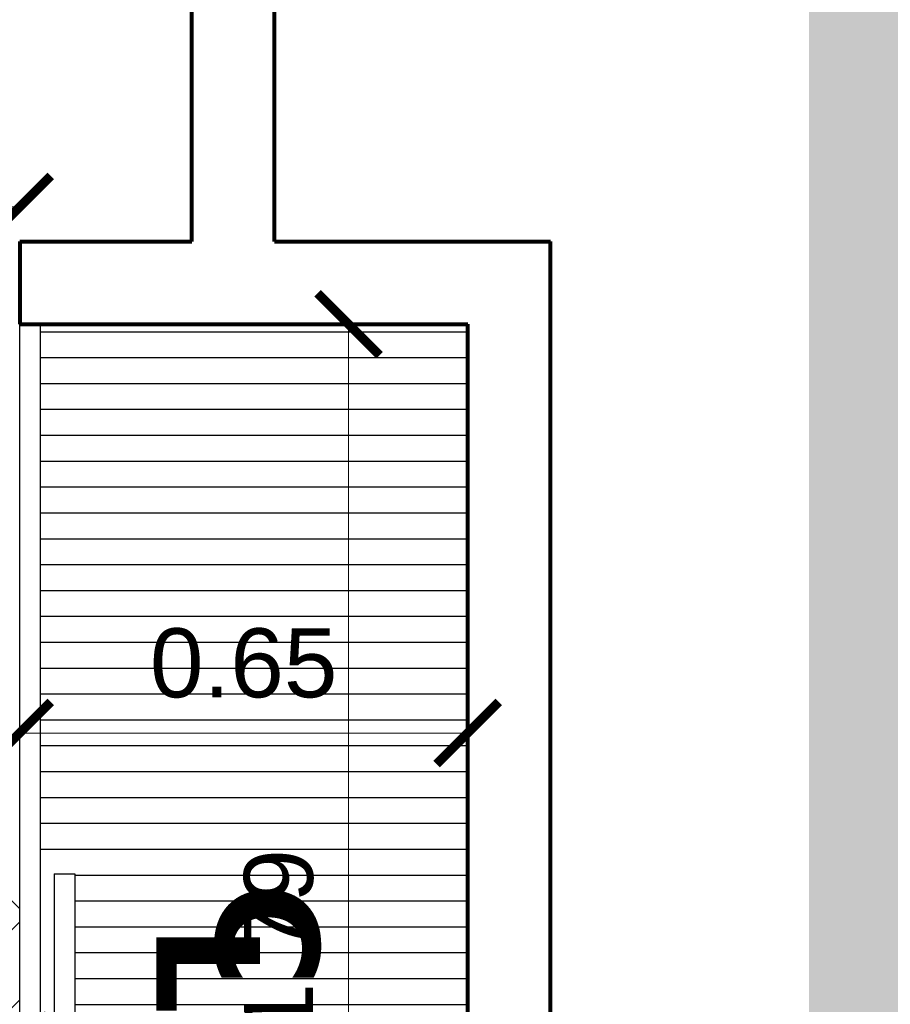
# Model space of a CAD drawing. Header units: inches. Extents: x -2 to 11.2, y -3.4 to 32.7.
# Tile 37 of 42: x 3.3 to 4.5, y 4.5 to 5.9. Entities that reach past the tile are written whole.
import ezdxf

# ---------------------------------------------------------------- set-up
doc = ezdxf.new("R2010")
doc.units = ezdxf.units.IN
doc.header["$MEASUREMENT"] = 0
doc.linetypes.add('CONTINUA', pattern=[0])
for name, color, linetype in [('Baño', 2, 'Continuous'), ('Closet', 86, 'Continuous'), ('Cotas', 60, 'Continuous'), ('Puerta corrediza', 2, 'Continuous'), ('Texto', 98, 'Continuous'), ('Textura piso', 8, 'Continuous')]:
    doc.layers.add(name, color=color, linetype=linetype)
doc.layers.add('Paredes', color=5, linetype='Continuous', lineweight=80)
doc.styles.get("Standard").update_dxf_attribs({"font": 'arial.ttf'})
doc.dimstyles.new('Cotas', dxfattribs={"dimtxt": 0.1, "dimasz": 0.09, "dimexe": 0.2, "dimexo": 0.4, "dimgap": 0.05, "dimtad": 1, "dimzin": 0, "dimdsep": 46, "dimtxsty": 'Standard', "dimblk": 'ARCHTICK', "dimcen": 0.09, "dimse1": 1, "dimse2": 1, "dimclrd": 60, "dimclre": 256, "dimadec": 0, "dimazin": 0, "dimtfac": 1, "dimtix": 1, "dimtofl": 0, "dimtmove": 1, "dimatfit": 3, "dimfxl": 0, "dimtolj": 1, "dimtzin": 0, "dimlwd": 9, "dimarcsym": 0})

# ---------------------------------------------------------------- blocks, each defined once
blk = doc.blocks.new('letras')
at = {"layer": 'Texto', "char_height": 0.15, "attachment_point": 1}
for s, insert in [('{\\fVerdana|b1|i0|c0|p34;C}', (151.8317545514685, 33.26619997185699)), ('{\\fVerdana|b1|i0|c0|p34;L}', (151.8919941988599, 33.17987945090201))]:
    blk.add_mtext(s, dxfattribs=dict(at, insert=insert))
blk = doc.blocks.new('ppuerta closet')
at = {"layer": 'Puerta corrediza'}
for p, q in [((149.8526819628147, 30.20975324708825), (150.8492816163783, 30.20975324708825)), ((149.8526819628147, 30.17975324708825), (149.8526819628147, 30.20975324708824)), ((149.8526819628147, 30.17975324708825), (150.8492816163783, 30.17975324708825)), ((149.0560823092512, 30.12975324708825), (149.0560823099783, 30.15975329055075)), ((150.0526819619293, 30.15975326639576), (149.0560823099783, 30.15975329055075)), ((150.0526819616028, 30.12975326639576), (149.0560823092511, 30.12975329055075))]:
    blk.add_line(p, q, dxfattribs=at)
blk = doc.blocks.new('_ArchTick')
at = {"color": 0, "linetype": 'ByBlock', "const_width": 0.15}
blk.add_lwpolyline([(-0.5, -0.5), (0.5, 0.5)], dxfattribs=at)
blk = doc.blocks.new('*D94')
at = {"layer": 'Cotas', "color": 60, "linetype": 'CONTINUA', "lineweight": 9, "transparency": 16777216}
blk.add_line((2.370000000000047, 5.632856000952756), (3.270000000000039, 5.632856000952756), dxfattribs=at)
at = {"layer": 'Defpoints', "color": 0, "transparency": 16777216}
for p in [(2.370000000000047, 5.632856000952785), (3.270000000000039, 5.632856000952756), (3.270000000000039, 5.632856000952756)]:
    blk.add_point(p, dxfattribs=at)
at = {"layer": 'Cotas', "color": 60, "lineweight": 9, "transparency": 16777216, "xscale": 0.09, "yscale": 0.09, "zscale": 0.09, "rotation": 180}
blk.add_blockref('_ArchTick', (2.370000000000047, 5.632856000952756), dxfattribs=at)
at = {"layer": 'Cotas', "color": 60, "lineweight": 9, "transparency": 16777216, "xscale": 0.09, "yscale": 0.09, "zscale": 0.09}
blk.add_blockref('_ArchTick', (3.270000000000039, 5.632856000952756), dxfattribs=at)
at = {"layer": 'Cotas', "color": 0, "transparency": 16777216, "insert": (2.820000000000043, 5.733913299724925), "char_height": 0.1, "attachment_point": 5}
blk.add_mtext('\\A1;0.90', dxfattribs=at)
blk = doc.blocks.new('*D96')
at = {"layer": 'Cotas', "color": 60, "linetype": 'CONTINUA', "lineweight": 9, "transparency": 16777216}
blk.add_line((3.919617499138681, 4.870338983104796), (3.270000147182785, 4.870338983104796), dxfattribs=at)
at = {"layer": 'Defpoints', "color": 0, "transparency": 16777216}
for p in [(3.270000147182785, 4.870338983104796), (3.270000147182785, 4.870338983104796), (3.919617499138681, 4.870338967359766)]:
    blk.add_point(p, dxfattribs=at)
at = {"layer": 'Cotas', "color": 60, "lineweight": 9, "transparency": 16777216, "xscale": 0.09, "yscale": 0.09, "zscale": 0.09, "rotation": 180}
blk.add_blockref('_ArchTick', (3.270000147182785, 4.870338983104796), dxfattribs=at)
at = {"layer": 'Cotas', "color": 60, "lineweight": 9, "transparency": 16777216, "xscale": 0.09, "yscale": 0.09, "zscale": 0.09}
blk.add_blockref('_ArchTick', (3.919617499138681, 4.870338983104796), dxfattribs=at)
at = {"layer": 'Cotas', "color": 0, "transparency": 16777216, "insert": (3.594808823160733, 4.971396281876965), "char_height": 0.1, "attachment_point": 5}
blk.add_mtext('\\A1;0.65', dxfattribs=at)
blk = doc.blocks.new('*D97')
at = {"layer": 'Cotas', "color": 60, "linetype": 'CONTINUA', "lineweight": 9, "transparency": 16777216}
blk.add_line((3.746938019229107, 5.462856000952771), (3.746938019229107, 3.66965669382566), dxfattribs=at)
at = {"layer": 'Defpoints', "color": 0, "transparency": 16777216}
for p in [(3.746938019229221, 5.462856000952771), (3.746938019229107, 3.66965669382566), (3.746938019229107, 3.66965669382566)]:
    blk.add_point(p, dxfattribs=at)
at = {"layer": 'Cotas', "color": 60, "lineweight": 9, "transparency": 16777216, "xscale": 0.09, "yscale": 0.09, "zscale": 0.09}
for p, rotation in [((3.746938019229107, 5.462856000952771), 90), ((3.746938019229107, 3.66965669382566), 270)]:
    blk.add_blockref('_ArchTick', p, dxfattribs=dict(at, rotation=rotation))
at = {"layer": 'Cotas', "color": 0, "transparency": 16777216, "insert": (3.645880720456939, 4.566256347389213), "char_height": 0.1, "attachment_point": 5, "rotation": 90}
blk.add_mtext('\\A1;1.79', dxfattribs=at)

msp = doc.modelspace()

# ---------------------------------------------------------------- hatches: boundary and pattern name
at = {"layer": 'Closet'}
h = msp.add_hatch(dxfattribs=at)
h.set_pattern_fill('ANSI31', color=256, scale=0.3, angle=-45.00000000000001, style=0)
h.set_pattern_definition([(360, (-26.85975312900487, 108.9145412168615), (1.382753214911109e-17, 0.0375), [])])
h.paths.add_polyline_path([(3.919617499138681, 3.669656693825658), (3.919617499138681, 5.462856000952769), (3.300000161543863, 5.462856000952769), (3.300000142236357, 4.666256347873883), (3.320000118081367, 4.666256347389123), (3.350000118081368, 4.666256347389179), (3.350000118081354, 3.669656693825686)])
h.paths.add_polyline_path([(3.655802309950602, 4.630690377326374), (3.655802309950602, 4.447496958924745), (3.430802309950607, 4.447496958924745), (3.430802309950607, 4.630690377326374)], flags=24)
h.paths.add_polyline_path([(3.742122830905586, 4.690930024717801), (3.742122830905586, 4.486279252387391), (3.5112799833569, 4.486279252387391), (3.5112799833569, 4.690930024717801)], flags=24)
at = {"layer": 'Textura piso'}
h = msp.add_hatch(dxfattribs=at)
h.set_pattern_fill('AR-CONC', color=256, scale=0.02, angle=270, style=0)
h.set_pattern_definition([(320, (-41.40975532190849, -126.9724224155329), (-0.01255042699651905, -0.1434520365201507), [0.015, -0.165]), (265, (-41.40975532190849, -126.9724224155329), (0.1504384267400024, 0.02775026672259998), [0.012, -0.132]), (10.45139999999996, (-41.41080118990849, -126.9843767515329), (0.1378879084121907, -0.1157018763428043), [0.012748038, -0.1402284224]), (316.1842, (-41.36975532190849, -126.9724224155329), (-0.03310380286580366, -0.2134482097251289), [0.0225, -0.2475]), (6.635599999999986, (-41.37251398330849, -126.9902097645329), (0.1948235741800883, -0.1869325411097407), [0.01912205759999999, -0.2103425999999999]), (261.1842, (-41.36975532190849, -126.9724224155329), (0.1948237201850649, -0.1869323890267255), [0.018, -0.198]), (291, (-41.37975532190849, -126.9924224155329), (-0.0805237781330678, -0.1193814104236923), [0.015, -0.165]), (236, (-41.37975532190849, -126.9924224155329), (0.1450300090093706, -0.04866306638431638), [0.012, -0.132]), (341.4514, (-41.38646564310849, -127.0023708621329), (0.06450609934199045, -0.168044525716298), [0.012748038, -0.1402284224]), (307.5, (-41.40975532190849, -126.9724224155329), (0.0665787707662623, -0.002431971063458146), [0, -0.1303999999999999, 0, -0.1339999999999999, 0, -0.1324999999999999]), (277.5, (-41.40975532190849, -126.9724224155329), (0.07888234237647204, -0.05261390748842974), [0, -0.0764, 0, -0.1274, 0, -0.0505]), (237.5, (-41.40975532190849, -126.9278224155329), (-0.00451097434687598, -0.1067644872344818), [0, -0.05, 0, -0.156, 0, -0.207]), (227.5, (-41.40975532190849, -126.9078224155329), (0.02002099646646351, -0.1166372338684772), [0, -0.06499999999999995, 0, -0.1035999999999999, 0, -0.1469999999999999])])
h.paths.add_polyline_path([(7.588042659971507, 4.332166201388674), (7.588042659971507, 8.155069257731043), (4.414585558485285, 8.155069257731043), (4.414585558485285, 4.332166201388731)])
h.paths.add_polyline_path([(5.139617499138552, 7.399656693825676, -0.4142135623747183), (5.175514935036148, 7.435554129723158), (5.777283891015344, 7.435554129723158), (5.803720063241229, 7.435554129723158, -0.4142135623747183), (5.839617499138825, 7.399656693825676), (5.839617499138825, 5.515041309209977, -0.4142135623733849), (5.803720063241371, 5.479143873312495), (5.849669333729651, 5.479143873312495), (5.849669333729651, 5.425040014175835, -0.4142135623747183), (5.885566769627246, 5.460937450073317), (7.16590864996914, 5.460937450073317, -0.4142135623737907), (7.201806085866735, 5.425040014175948), (7.201806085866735, 5.398603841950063), (7.201806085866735, 4.796834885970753, -0.4142135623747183), (7.16590864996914, 4.760937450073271), (5.885566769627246, 4.760937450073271, -0.4142135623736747), (5.849669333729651, 4.79683488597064), (5.175514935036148, 4.79683488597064), (5.175514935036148, 5.479143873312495, -0.4142135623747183), (5.139617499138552, 5.515041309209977)], flags=16)
h.paths.add_polyline_path([(5.293721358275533, 7.353245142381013), (5.247309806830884, 7.399656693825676), (5.777283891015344, 7.399656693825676, 0.4142135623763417), (5.795232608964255, 7.41760541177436), (5.795232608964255, 7.399656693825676, -0.4142135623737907), (5.75933517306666, 7.363759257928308), (5.319104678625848, 7.363759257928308, 0.1989123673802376)], flags=0)
h.paths.add_polyline_path([(6.23961749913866, 6.999656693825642), (7.139617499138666, 6.999656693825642), (7.139617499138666, 6.099656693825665), (6.23961749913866, 6.099656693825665)], flags=16)
h.paths.add_polyline_path([(7.130011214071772, 4.940424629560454), (7.130011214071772, 5.380655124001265, -0.4142135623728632), (7.16590864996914, 5.416552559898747), (7.183857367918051, 5.416552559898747, 0.4142135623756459), (7.16590864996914, 5.398603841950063), (7.165908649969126, 4.868629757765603), (7.119497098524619, 4.915041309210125, 0.1989123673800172)], flags=0)
edge = h.paths.add_edge_path(flags=0)
edge.add_line((5.175514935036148, 6.155212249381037), (5.319104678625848, 6.155212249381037))
edge.add_arc((5.319104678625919, 6.191109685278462), 0.03589743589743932, 179.9999999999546, 269.9999999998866, ccw=False)
edge.add_line((5.28320724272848, 6.191109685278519), (5.28320724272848, 6.723588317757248))
edge.add_arc((5.319104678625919, 6.723588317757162), 0.03589743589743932, 90, 179.9999999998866, ccw=False)
edge.add_line((5.319104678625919, 6.759485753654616), (5.175514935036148, 6.759485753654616))
edge.add_line((5.175514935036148, 6.759485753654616), (5.175514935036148, 6.155212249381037))
edge = h.paths.add_edge_path(flags=0)
edge.add_line((5.175514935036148, 6.155212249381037), (5.319104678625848, 6.155212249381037))
edge.add_arc((5.319104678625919, 6.191109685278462), 0.03589743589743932, 179.9999999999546, 269.9999999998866, ccw=False)
edge.add_line((5.28320724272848, 6.191109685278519), (5.28320724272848, 6.723588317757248))
edge.add_arc((5.319104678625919, 6.723588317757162), 0.03589743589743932, 90, 179.9999999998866, ccw=False)
edge.add_line((5.319104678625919, 6.759485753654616), (5.175514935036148, 6.759485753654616))
edge.add_line((5.175514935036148, 6.759485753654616), (5.175514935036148, 6.155212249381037))
edge = h.paths.add_edge_path(flags=0)
edge.add_arc((5.867618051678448, 5.398603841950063), 0.01794871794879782, -1.272221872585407e-14, 180)
edge.add_line((5.849669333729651, 5.398603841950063), (5.849669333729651, 4.868629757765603))
edge.add_line((5.849669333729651, 4.868629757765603), (5.885566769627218, 4.868629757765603))
edge.add_line((5.885566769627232, 4.868629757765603), (5.88556676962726, 5.398603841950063))
edge = h.paths.add_edge_path(flags=0)
edge.add_arc((5.867618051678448, 5.398603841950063), 0.01794871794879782, -1.272221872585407e-14, 180)
edge.add_line((5.849669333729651, 5.398603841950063), (5.849669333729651, 4.868629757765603))
edge.add_line((5.849669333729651, 4.868629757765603), (5.885566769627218, 4.868629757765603))
edge.add_line((5.885566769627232, 4.868629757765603), (5.88556676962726, 5.398603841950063))
h.paths.add_polyline_path([(5.278777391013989, 7.748336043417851), (7.146322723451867, 7.748336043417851), (7.146322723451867, 7.517896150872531), (5.278777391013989, 7.517896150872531)], flags=24)
h = msp.add_hatch(dxfattribs=at)
h.set_pattern_fill('AR-HBONE', color=256, scale=0.02, angle=270, style=0)
h.set_pattern_definition([(315, (-41.40975532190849, -126.9724224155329), (0.1131370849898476, -2.966472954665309e-17), [0.24, -0.08]), (45, (-41.35318677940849, -127.0289909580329), (0.1131370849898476, -2.966472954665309e-17), [0.24, -0.08])])
edge = h.paths.add_edge_path()
edge.add_line((3.789617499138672, 0.8499999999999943), (3.789617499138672, 1.249999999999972))
edge.add_line((3.789617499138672, 1.249999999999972), (4.014520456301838, 1.249999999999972))
edge.add_line((4.014520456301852, 1.249999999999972), (4.014520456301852, 1.916409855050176))
edge.add_line((4.014520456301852, 1.916409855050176), (3.997789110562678, 1.916409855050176))
edge.add_line((3.997789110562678, 1.916409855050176), (3.972692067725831, 1.916409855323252))
edge.add_line((3.972692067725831, 1.916409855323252), (3.9726920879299, 2.749999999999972))
edge.add_line((3.9726920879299, 2.749999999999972), (3.789617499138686, 2.749999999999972))
edge.add_line((3.789617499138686, 2.749999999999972), (3.789617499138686, 3.549656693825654))
edge.add_line((3.789617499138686, 3.549656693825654), (3.270000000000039, 3.549656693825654))
edge.add_line((3.270000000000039, 3.549656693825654), (3.270000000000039, 3.669656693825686))
edge.add_line((3.270000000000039, 3.669656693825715), (3.320000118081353, 3.669656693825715))
edge.add_line((3.320000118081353, 3.669656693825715), (3.320000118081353, 4.466256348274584))
edge.add_line((3.320000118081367, 4.466256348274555), (3.300000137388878, 4.466256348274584))
edge.add_line((3.300000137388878, 4.466256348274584), (3.270000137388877, 4.466256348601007))
edge.add_line((3.270000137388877, 4.466256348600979), (3.270000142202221, 4.664847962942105))
edge.add_line((3.270000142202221, 4.664847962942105), (3.266523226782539, 4.664847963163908))
edge.add_line((3.266523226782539, 4.664847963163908), (3.266523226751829, 4.65712186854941))
edge.add_ellipse((3.258385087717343, 4.657121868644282), major_axis=(0.005754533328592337, 0.005754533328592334), ratio=0.9999999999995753, start_angle=220.324277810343, end_angle=315.0000000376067, ccw=False)
edge.add_line((3.257721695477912, 4.649010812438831), (3.24840000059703, 4.651274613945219))
edge.add_line((3.24840000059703, 4.651274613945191), (3.248400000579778, 4.65838738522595))
edge.add_line((3.248400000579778, 4.65838738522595), (3.242325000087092, 4.658387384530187))
edge.add_ellipse((3.262232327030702, 4.642171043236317), major_axis=(0.01815587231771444, 0.01815587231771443), ratio=0.9999999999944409, start_angle=95.83402702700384, end_angle=134.8997913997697)
edge.add_line((3.236556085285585, 4.642215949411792), (3.232200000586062, 4.642215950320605))
edge.add_line((3.232200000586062, 4.642215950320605), (3.23220000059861, 4.63195172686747))
edge.add_line((3.232200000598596, 4.63195172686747), (3.178200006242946, 4.631951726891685))
edge.add_ellipse((3.230780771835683, 5.459750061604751), major_axis=(0.5865214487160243, 0.5865214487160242), ratio=0.9999999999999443, start_angle=134.7854552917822, end_angle=221.3655225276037, ccw=False)
edge.add_line((2.401319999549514, 5.462856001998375), (2.370000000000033, 5.462856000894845))
edge.add_line((2.370000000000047, 5.462856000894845), (2.370000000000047, 5.082856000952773))
edge.add_line((2.370000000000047, 5.082856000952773), (2.370000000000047, 4.232856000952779))
edge.add_line((2.370000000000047, 4.232856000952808), (2.370000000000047, 3.549656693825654))
edge.add_line((2.370000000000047, 3.549656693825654), (0.2500000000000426, 3.549656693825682))
edge.add_line((0.2500000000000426, 3.549656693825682), (0.2500000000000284, 2.049999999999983))
edge.add_line((0.2500000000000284, 2.049999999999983), (1.05000000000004, 2.049999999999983))
edge.add_line((1.05000000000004, 2.049999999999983), (1.05000000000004, 0.2499999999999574))
edge.add_line((1.05000000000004, 0.2499999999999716), (1.15029296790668, 0.2499999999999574))
edge.add_ellipse((1.151248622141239, 0.2512486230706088), major_axis=(0.0008829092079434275, -0.0008829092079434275), ratio=0.9999999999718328, start_angle=404.99999009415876, end_angle=629.9999999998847, ccw=False)
edge.add_line((1.151038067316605, 0.2537458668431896), (1.15249724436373, 0.2537458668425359))
edge.add_line((1.15249724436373, 0.2537458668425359), (1.152497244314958, 0.2936393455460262))
edge.add_ellipse((1.156461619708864, 0.2936393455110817), major_axis=(0.002803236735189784, -0.002803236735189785), ratio=0.9999999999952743, start_angle=135.0000000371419, end_angle=225.0000000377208, ccw=False)
edge.add_line((1.157710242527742, 0.2981209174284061), (1.157710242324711, 0.6082362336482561))
edge.add_ellipse((1.15646162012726, 0.6127178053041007), major_axis=(0.002803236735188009, 0.002803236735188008), ratio=0.9999999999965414, start_angle=135.0000000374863, end_angle=225.0000000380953, ccw=False)
edge.add_line((1.151980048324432, 0.613966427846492), (1.152497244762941, 0.6139664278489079))
edge.add_line((1.152497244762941, 0.6139664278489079), (1.152497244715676, 0.6526112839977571))
edge.add_line((1.15249724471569, 0.6526112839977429), (1.183712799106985, 0.6526112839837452))
edge.add_arc((1.168993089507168, 0.2716303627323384), 0.3812651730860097, 2.1090138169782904, 87.78740112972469, ccw=False)
edge.add_arc((1.931006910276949, 0.2716303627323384), 0.3812651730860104, 92.21259887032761, 177.8909861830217, ccw=False)
edge.add_line((1.916287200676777, 0.6526112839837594), (1.947502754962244, 0.6526112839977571))
edge.add_line((1.947502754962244, 0.6526112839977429), (1.947502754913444, 0.6127178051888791))
edge.add_ellipse((1.94353837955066, 0.6127178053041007), major_axis=(0.002803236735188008, -0.002803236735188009), ratio=0.9999999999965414, start_angle=314.9999999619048, end_angle=404.9999999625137, ccw=False)
edge.add_line((1.942289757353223, 0.6082362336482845), (1.942289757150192, 0.2981209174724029))
edge.add_ellipse((1.943538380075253, 0.2936393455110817), major_axis=(0.002803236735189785, 0.002803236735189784), ratio=0.9999999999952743, start_angle=-45.00000003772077, end_angle=44.99999996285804)
edge.add_line((1.948019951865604, 0.2923907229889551), (1.947502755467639, 0.2923907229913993))
edge.add_line((1.947502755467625, 0.2923907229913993), (1.947502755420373, 0.2537458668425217))
edge.add_line((1.947502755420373, 0.2537458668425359), (1.947502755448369, 0.2512486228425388))
edge.add_ellipse((1.948751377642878, 0.2512486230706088), major_axis=(0.0008829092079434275, 0.0008829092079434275), ratio=0.9999999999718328, start_angle=-89.99999999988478, end_angle=135.0000099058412, ccw=False)
edge.add_line((1.949371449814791, 0.2524972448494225), (1.949210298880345, 0.2524972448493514))
edge.add_ellipse((1.948751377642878, 0.2512486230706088), major_axis=(0.0008829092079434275, 0.0008829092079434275), ratio=0.9999999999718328, start_angle=-89.99999999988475, end_angle=135.0000099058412)
edge.add_line((1.949707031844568, 0.2500000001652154), (1.949999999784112, 0.2500000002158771))
edge.add_line((1.949999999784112, 0.2500000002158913), (2.189617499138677, 0.250000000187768))
edge.add_line((2.189617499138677, 0.2500000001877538), (2.189617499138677, 0.8499999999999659))
edge.add_line((2.189617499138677, 0.8499999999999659), (3.789617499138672, 0.8499999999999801))
h.paths.add_polyline_path([(3.211658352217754, 1.583118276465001), (3.217363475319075, 1.577286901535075), (3.223727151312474, 1.570004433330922), (3.223727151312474, 1.536703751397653), (3.230944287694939, 1.536703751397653), (3.230944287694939, 1.491178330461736), (3.23291308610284, 1.489648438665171), (3.230944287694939, 1.486885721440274), (3.230944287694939, 1.476543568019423), (3.223574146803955, 1.476543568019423), (3.212294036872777, 1.460714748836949, -0.2675163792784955), (3.262154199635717, 1.374193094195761), (3.262154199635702, 1.256995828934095), (3.280129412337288, 1.256995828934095), (3.280129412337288, 1.361074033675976), (3.350716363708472, 1.361074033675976), (3.350716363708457, 1.100703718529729), (3.280129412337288, 1.100703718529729), (3.280129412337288, 1.145008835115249), (3.262154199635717, 1.1509222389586), (3.262154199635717, 1.116531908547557, -0.4142135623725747), (3.162154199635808, 1.016531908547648), (3.051598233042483, 1.016531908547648), (3.051598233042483, 0.9313118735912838), (3.011547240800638, 0.9313118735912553), (3.011547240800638, 1.016531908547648), (2.902218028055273, 1.016531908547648, -0.4142135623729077), (2.80221802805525, 1.116531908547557), (2.802218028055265, 1.150943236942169), (2.780868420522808, 1.143919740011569), (2.780868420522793, 1.100703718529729), (2.710281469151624, 1.100703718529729), (2.710281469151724, 1.361074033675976), (2.780868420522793, 1.361074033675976), (2.780868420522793, 1.256995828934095), (2.802218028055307, 1.256995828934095), (2.802218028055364, 1.374193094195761, -0.2655810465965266), (2.85145414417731, 1.460350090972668), (2.84168388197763, 1.474462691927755), (2.833012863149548, 1.474462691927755), (2.833012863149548, 1.486987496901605), (2.830886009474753, 1.490059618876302), (2.833012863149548, 1.491532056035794), (2.833012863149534, 1.534723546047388), (2.840540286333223, 1.534723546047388), (2.841145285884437, 1.545528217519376), (2.84182310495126, 1.552858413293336), (2.843215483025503, 1.562827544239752), (2.846095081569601, 1.572819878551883), (2.849932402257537, 1.58016981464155), (2.854615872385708, 1.585558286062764), (2.860207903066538, 1.589838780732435), (2.866470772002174, 1.593404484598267), (2.873288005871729, 1.596348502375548), (2.880580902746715, 1.598746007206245), (2.888221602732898, 1.600649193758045), (2.896089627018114, 1.602119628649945), (2.9038973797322, 1.603195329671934), (2.911362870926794, 1.603917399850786), (2.919604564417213, 1.604411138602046), (2.927837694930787, 1.604486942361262), (2.933466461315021, 1.604356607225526), (2.935889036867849, 1.604291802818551), (2.938260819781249, 1.604230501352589), (2.940644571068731, 1.604181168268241), (2.943263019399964, 1.604144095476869), (2.946378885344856, 1.604117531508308), (2.95025488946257, 1.604099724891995), (2.955153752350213, 1.604088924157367), (2.961338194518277, 1.604083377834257), (2.969070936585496, 1.604081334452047), (2.978614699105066, 1.6040810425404), (2.990111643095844, 1.604080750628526), (3.00322169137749, 1.604078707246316), (3.017484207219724, 1.604073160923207), (3.032438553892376, 1.604062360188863), (3.047624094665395, 1.604044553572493), (3.06258019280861, 1.604017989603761), (3.076846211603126, 1.603980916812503), (3.089961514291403, 1.603931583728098), (3.101570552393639, 1.60386794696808), (3.111738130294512, 1.603786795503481), (3.120634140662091, 1.603684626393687), (3.128428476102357, 1.603557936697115), (3.138628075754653, 1.603327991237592), (3.149558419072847, 1.602888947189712), (3.159334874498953, 1.602272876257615), (3.168047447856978, 1.601436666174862), (3.176166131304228, 1.600272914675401), (3.184066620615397, 1.598657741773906), (3.19186173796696, 1.596452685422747), (3.19974870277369, 1.592735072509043), (3.206513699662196, 1.587686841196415)], flags=16)
h.paths.add_polyline_path([(3.187220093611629, 1.518364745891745), (3.193382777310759, 1.516537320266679), (3.199185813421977, 1.514018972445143), (3.205897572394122, 1.509678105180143), (3.2079044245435, 1.5079781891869), (3.204110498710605, 1.510833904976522), (3.200700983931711, 1.513039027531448), (3.197560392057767, 1.514724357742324), (3.194573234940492, 1.516020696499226), (3.191624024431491, 1.517058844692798), (3.188617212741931, 1.517950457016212), (3.185537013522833, 1.518730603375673), (3.182387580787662, 1.519415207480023), (3.179173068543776, 1.520020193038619), (3.175897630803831, 1.520561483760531), (3.172565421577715, 1.521055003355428), (3.169180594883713, 1.521516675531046), (3.165747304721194, 1.521962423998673), (3.162269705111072, 1.522404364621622), (3.158751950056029, 1.522839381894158), (3.155198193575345, 1.523260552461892), (3.151612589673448, 1.523660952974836), (3.147999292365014, 1.524033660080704), (3.144362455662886, 1.524371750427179), (3.140706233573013, 1.524668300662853), (3.137034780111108, 1.524916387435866), (3.133312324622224, 1.525111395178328), (3.12934339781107, 1.525257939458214), (3.124892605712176, 1.525362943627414), (3.119724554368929, 1.525433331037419), (3.113603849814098, 1.525476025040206), (3.106295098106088, 1.525497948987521), (3.097562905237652, 1.525506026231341), (3.087171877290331, 1.525507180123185), (3.075010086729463, 1.525507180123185), (3.061459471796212, 1.525507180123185), (3.047025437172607, 1.525507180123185), (3.032213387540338, 1.525507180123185), (3.017528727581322, 1.525507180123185), (3.003476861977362, 1.525507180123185), (2.990563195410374, 1.525507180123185), (2.979293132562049, 1.525507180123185), (2.970040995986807, 1.525506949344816), (2.962656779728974, 1.525505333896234), (2.956859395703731, 1.525500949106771), (2.952367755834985, 1.525492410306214), (2.948900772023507, 1.525478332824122), (2.946177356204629, 1.525457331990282), (2.943916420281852, 1.525428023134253), (2.941836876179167, 1.525389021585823), (2.939706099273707, 1.525338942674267), (2.937485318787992, 1.525276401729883), (2.935184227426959, 1.525200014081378), (2.932812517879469, 1.525108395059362), (2.930379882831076, 1.525000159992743), (2.927896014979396, 1.524873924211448), (2.925370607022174, 1.52472830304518), (2.922813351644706, 1.52456191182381), (2.920230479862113, 1.524373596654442), (2.917614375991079, 1.524163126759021), (2.914953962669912, 1.523930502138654), (2.912238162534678, 1.523675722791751), (2.909455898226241, 1.523398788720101), (2.906596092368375, 1.523099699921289), (2.903647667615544, 1.522778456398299), (2.900599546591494, 1.522435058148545), (2.897446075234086, 1.522067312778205), (2.894203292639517, 1.521664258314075), (2.890892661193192, 1.521212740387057), (2.887535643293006, 1.5206996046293), (2.884153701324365, 1.520111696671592), (2.880768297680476, 1.519435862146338), (2.877400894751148, 1.518658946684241), (2.874072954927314, 1.517767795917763), (2.870782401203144, 1.516722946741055), (2.867432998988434, 1.515379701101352), (2.863904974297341, 1.513567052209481), (2.860078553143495, 1.511113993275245), (2.855833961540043, 1.507849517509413), (2.851051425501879, 1.503602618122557), (2.845611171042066, 1.498202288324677), (2.843102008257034, 1.49548851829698), (2.843708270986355, 1.493163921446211), (2.844956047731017, 1.49007315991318), (2.846446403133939, 1.487689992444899), (2.848199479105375, 1.485881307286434), (2.850235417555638, 1.48451399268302), (2.852574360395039, 1.483454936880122), (2.855236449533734, 1.482571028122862), (2.858244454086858, 1.481746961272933), (2.861631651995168, 1.480938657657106), (2.866886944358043, 1.47980694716), (2.869687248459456, 1.479264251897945), (2.863071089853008, 1.480595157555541), (2.856374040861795, 1.482193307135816), (2.849591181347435, 1.484445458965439), (2.845541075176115, 1.488624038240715), (2.842870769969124, 1.495238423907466), (2.842975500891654, 1.495351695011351), (2.842682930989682, 1.497095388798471), (2.84310200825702, 1.495488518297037), (2.845611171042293, 1.49820228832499), (2.851051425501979, 1.503602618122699), (2.858034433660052, 1.509803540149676), (2.86556203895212, 1.514629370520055), (2.872010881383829, 1.517215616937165), (2.878936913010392, 1.519070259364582), (2.885670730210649, 1.52041454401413), (2.89229419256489, 1.521426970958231), (2.898518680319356, 1.522200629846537), (2.906863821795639, 1.523140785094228), (2.915113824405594, 1.523961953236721), (2.922789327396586, 1.52457946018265), (2.930236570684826, 1.525008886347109), (2.937342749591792, 1.525283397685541), (2.944043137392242, 1.525440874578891), (2.95018930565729, 1.525488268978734), (2.956859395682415, 1.525500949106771), (2.962656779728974, 1.525505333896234), (2.970040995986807, 1.525506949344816), (2.979293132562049, 1.525507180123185), (2.990563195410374, 1.525507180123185), (3.003476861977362, 1.525507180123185), (3.017528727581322, 1.525507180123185), (3.032213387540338, 1.525507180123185), (3.047025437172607, 1.525507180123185), (3.061459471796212, 1.525507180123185), (3.075010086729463, 1.525507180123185), (3.087171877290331, 1.525507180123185), (3.097562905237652, 1.525506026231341), (3.106295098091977, 1.52549794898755), (3.11360384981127, 1.525476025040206), (3.122826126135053, 1.525411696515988), (3.131474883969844, 1.525207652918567), (3.138765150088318, 1.524825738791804), (3.146043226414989, 1.524235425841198), (3.153209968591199, 1.523496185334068), (3.160155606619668, 1.522673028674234), (3.168167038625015, 1.521654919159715), (3.174545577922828, 1.52078492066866), (3.180972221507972, 1.519722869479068)], flags=0)
h.paths.add_polyline_path([(2.924141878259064, 1.604473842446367), (2.916461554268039, 1.604282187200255), (2.914873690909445, 1.604158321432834), (2.922544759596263, 1.604481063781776)], flags=16)
h.paths.add_polyline_path([(3.09420474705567, 2.410590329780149), (2.967323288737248, 2.529116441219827), (2.856915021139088, 2.408775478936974), (2.826500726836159, 2.372759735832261), (2.757869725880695, 2.313973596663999), (2.755385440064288, 2.313697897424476), (2.746804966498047, 2.290084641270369), (2.709367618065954, 2.241621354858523), (2.64662763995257, 2.20347307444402), (2.624089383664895, 2.203128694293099), (2.613698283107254, 2.212145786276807), (2.60906700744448, 2.239362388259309), (2.611676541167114, 2.269792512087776), (2.643828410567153, 2.335262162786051), (2.696846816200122, 2.386742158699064), (2.723078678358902, 2.458701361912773), (2.76418005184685, 2.517047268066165), (2.831513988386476, 2.566887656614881), (2.835575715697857, 2.575138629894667), (2.873924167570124, 2.616365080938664), (2.775210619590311, 2.708578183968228), (2.692948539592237, 2.631282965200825), (2.636122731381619, 2.581416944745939), (2.6066656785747, 2.566776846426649), (2.532384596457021, 2.533837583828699), (2.52260378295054, 2.506722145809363), (2.498049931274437, 2.481852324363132), (2.436199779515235, 2.447352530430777), (2.40396048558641, 2.440699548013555), (2.387386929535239, 2.44965291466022), (2.377931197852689, 2.480329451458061), (2.387702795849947, 2.520742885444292), (2.421803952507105, 2.568090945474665), (2.464144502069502, 2.6063245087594), (2.503957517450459, 2.637865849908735), (2.507113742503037, 2.649846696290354), (2.523150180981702, 2.688759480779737), (2.525570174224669, 2.700638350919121), (2.629723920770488, 2.777739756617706), (2.642614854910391, 2.794999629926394), (2.664091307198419, 2.812380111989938), (2.517679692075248, 2.949150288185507, -0.414213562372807), (2.51566384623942, 3.008358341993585), (3.016095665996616, 3.544067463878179, -0.414213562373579), (3.075303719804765, 3.546083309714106), (3.65182877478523, 3.007523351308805, -0.4142135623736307), (3.653844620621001, 2.948315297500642), (3.355196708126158, 2.628614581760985), (3.354815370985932, 2.626625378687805), (3.336010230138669, 2.600783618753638), (3.320812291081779, 2.591806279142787), (3.153412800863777, 2.412606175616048, -0.4142135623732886)], flags=16)
h.paths.add_polyline_path([(3.260574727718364, 1.193001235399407), (3.2618471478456, 1.192591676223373), (3.260574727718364, 1.192591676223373)], flags=0)
h.paths.add_polyline_path([(1.883970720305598, 0.8160422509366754), (1.883970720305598, 0.820061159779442), (1.878999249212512, 0.820061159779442), (1.878999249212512, 0.8161938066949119, 0.01042263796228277)], flags=16)
h.paths.add_polyline_path([(1.885119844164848, 1.053720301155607), (1.898885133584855, 1.053720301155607), (1.898885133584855, 1.048748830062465), (1.923742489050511, 1.048748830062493), (1.923742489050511, 1.043777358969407), (1.933685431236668, 1.043777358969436), (1.933685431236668, 1.038805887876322), (1.94362837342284, 1.03880588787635), (1.94362837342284, 1.033834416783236), (1.953571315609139, 1.033834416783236), (1.953571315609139, 1.02886294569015), (1.958542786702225, 1.028862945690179), (1.95854278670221, 1.023891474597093), (1.963514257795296, 1.023891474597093), (1.963514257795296, 1.018920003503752), (1.973457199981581, 1.01892000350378), (1.973457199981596, 1.00897706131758), (1.978428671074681, 1.008977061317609), (1.978428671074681, 1.004005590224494), (1.983400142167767, 1.004005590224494), (1.983400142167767, 0.9940626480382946), (1.988371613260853, 0.994062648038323), (1.988371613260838, 0.9841197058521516), (1.993343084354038, 0.9841197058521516), (1.993343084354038, 0.9741767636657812), (1.998314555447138, 0.9741767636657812), (1.998314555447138, 0.9542908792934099), (2.003286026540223, 0.9542908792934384), (2.003286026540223, 0.9353520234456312), (1.885119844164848, 0.9353520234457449), (1.885119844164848, 0.8250326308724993), (1.839227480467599, 0.8250326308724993), (1.839227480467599, 0.8300041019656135), (1.829284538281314, 0.830004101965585), (1.829284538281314, 0.8349755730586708), (1.819341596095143, 0.8349755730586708), (1.819341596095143, 0.8399470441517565), (1.814370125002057, 0.8399470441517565), (1.814370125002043, 0.8449185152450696), (1.804427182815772, 0.844918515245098), (1.804427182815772, 0.8498899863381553), (1.799455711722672, 0.8498899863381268), (1.799455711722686, 0.8548614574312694), (1.7944842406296, 0.8548614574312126), (1.7944842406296, 0.8648043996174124), (1.789512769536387, 0.8648043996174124), (1.789512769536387, 0.8697758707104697), (1.784541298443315, 0.8697758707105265), (1.784541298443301, 0.8797188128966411), (1.77956982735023, 0.8797188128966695), (1.779569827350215, 0.8896617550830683), (1.774598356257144, 0.8896617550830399), (1.774598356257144, 0.9045761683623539), (1.769626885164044, 0.9045761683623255), (1.769626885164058, 0.9353520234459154), (1.740834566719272, 0.9353520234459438), (1.740150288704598, 0.9282224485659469), (1.738986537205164, 0.9201037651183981), (1.737371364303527, 0.912203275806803), (1.735166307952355, 0.904408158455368), (1.731448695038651, 0.8965211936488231), (1.726400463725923, 0.8897561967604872), (1.721831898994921, 0.8846115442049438), (1.716000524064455, 0.8789064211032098), (1.708718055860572, 0.8725427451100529), (1.675417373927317, 0.8725427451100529), (1.675417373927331, 0.8653256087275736), (1.629891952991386, 0.865325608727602), (1.628362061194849, 0.8633568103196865), (1.625599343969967, 0.8653256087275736), (1.615257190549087, 0.8653256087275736), (1.615257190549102, 0.8726957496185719), (1.599428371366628, 0.8839758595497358, -0.2675163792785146), (1.512906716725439, 0.8341156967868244), (1.395709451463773, 0.8341156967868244), (1.395709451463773, 0.8161404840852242), (1.49978765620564, 0.8161404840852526), (1.49978765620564, 0.7455535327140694), (1.239417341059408, 0.7455535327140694), (1.239417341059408, 0.8161404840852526), (1.283722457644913, 0.8161404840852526), (1.289635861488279, 0.834115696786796), (1.255245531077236, 0.8341156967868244, -0.4142135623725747), (1.155245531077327, 0.9341156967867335), (1.155245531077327, 1.044671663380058), (1.070025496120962, 1.044671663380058), (1.070025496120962, 1.084722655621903), (1.155245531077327, 1.084722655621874), (1.155245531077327, 1.194051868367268, -0.4142135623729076), (1.255245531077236, 1.294051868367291), (1.289656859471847, 1.294051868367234), (1.282633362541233, 1.315401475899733), (1.239417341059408, 1.315401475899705), (1.239417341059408, 1.385988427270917), (1.499787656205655, 1.385988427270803), (1.499787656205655, 1.315401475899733), (1.395709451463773, 1.315401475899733), (1.395709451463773, 1.294051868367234), (1.512906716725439, 1.294051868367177, -0.2655810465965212), (1.599063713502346, 1.244815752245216), (1.613176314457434, 1.254586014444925), (1.613176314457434, 1.263257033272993), (1.625701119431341, 1.263257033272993), (1.62877324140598, 1.265383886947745), (1.630245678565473, 1.263257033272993), (1.673437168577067, 1.263257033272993), (1.673437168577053, 1.255729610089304), (1.684241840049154, 1.255124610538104), (1.691572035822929, 1.254446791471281), (1.701541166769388, 1.253054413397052), (1.711533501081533, 1.250174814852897), (1.718883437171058, 1.246337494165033), (1.724271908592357, 1.241654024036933), (1.728552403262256, 1.236061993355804), (1.732118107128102, 1.22979912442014), (1.735062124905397, 1.222981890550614), (1.737459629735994, 1.215688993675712), (1.739362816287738, 1.208048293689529), (1.74083325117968, 1.200180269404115), (1.741908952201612, 1.192372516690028), (1.742631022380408, 1.18490702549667), (1.743124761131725, 1.176665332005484), (1.743200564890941, 1.1684322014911), (1.743070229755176, 1.162803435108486), (1.74300542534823, 1.160380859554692), (1.74294412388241, 1.158009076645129), (1.742894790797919, 1.155625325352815), (1.742857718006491, 1.153006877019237), (1.742831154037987, 1.149891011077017), (1.742813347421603, 1.146015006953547), (1.742802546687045, 1.141116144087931), (1.742797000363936, 1.134931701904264), (1.742794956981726, 1.127198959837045), (1.742794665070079, 1.117655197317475), (1.742794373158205, 1.106158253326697), (1.742792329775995, 1.093048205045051), (1.742786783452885, 1.078785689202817), (1.742775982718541, 1.063831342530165), (1.742758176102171, 1.048645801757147), (1.74273161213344, 1.033689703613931), (1.742694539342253, 1.01942368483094), (1.742645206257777, 1.006308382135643), (1.742581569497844, 0.9946993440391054), (1.742500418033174, 0.9845317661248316), (1.742398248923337, 0.9756357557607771), (1.742271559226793, 0.9678414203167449), (1.742041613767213, 0.9576418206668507), (1.741602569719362, 0.9467114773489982), (1.740986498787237, 0.936935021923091), (1.740834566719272, 0.9353520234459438), (1.885119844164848, 0.9353520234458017)], flags=16)
h.paths.add_polyline_path([(1.96848572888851, 0.9393764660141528), (1.888942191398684, 0.9393764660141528), (1.888942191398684, 1.013948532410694), (1.968485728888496, 1.013948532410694)], flags=0)
h.paths.add_polyline_path([(1.948599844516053, 0.9990341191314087), (1.948599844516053, 0.9443479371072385), (1.893913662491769, 0.9443479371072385), (1.893913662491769, 0.9990341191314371)], flags=0)
h.paths.add_polyline_path([(1.938656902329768, 0.9890911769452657), (1.938656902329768, 0.9493194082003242), (1.90385660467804, 0.9493194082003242), (1.90385660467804, 0.9890911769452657)], flags=0)
h.paths.add_polyline_path([(1.928713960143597, 0.9791482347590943), (1.928713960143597, 0.9592623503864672), (1.90882807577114, 0.9592623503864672), (1.908828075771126, 0.9791482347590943)], flags=0)
h.paths.add_polyline_path([(1.918771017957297, 0.9692052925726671), (1.918771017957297, 0.9642338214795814), (1.913799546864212, 0.9642338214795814), (1.913799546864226, 0.9692052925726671)], flags=0)
h.paths.add_polyline_path([(1.743187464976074, 1.17212801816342), (1.742995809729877, 1.179808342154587), (1.742871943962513, 1.181396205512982), (1.743194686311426, 1.173725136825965)], flags=16)
h.paths.add_polyline_path([(1.874027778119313, 0.9344049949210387), (1.874027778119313, 0.8598329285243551), (1.809398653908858, 0.8598329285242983), (1.809398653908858, 0.9344049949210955)], flags=0)
h.paths.add_polyline_path([(1.869056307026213, 0.929433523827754), (1.869056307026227, 0.8747473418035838), (1.824313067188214, 0.8747473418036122), (1.824313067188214, 0.9294335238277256)], flags=0)
h.paths.add_polyline_path([(1.864084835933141, 0.9244620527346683), (1.864084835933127, 0.8846902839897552), (1.834256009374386, 0.8846902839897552), (1.8342560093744, 0.9244620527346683)], flags=0)
h.paths.add_polyline_path([(1.859113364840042, 0.9194905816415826), (1.859113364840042, 0.894633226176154), (1.844198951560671, 0.894633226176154), (1.844198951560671, 0.9194905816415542)], flags=0)
h.paths.add_polyline_path([(1.854141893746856, 0.9145191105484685), (1.854141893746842, 0.8996046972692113), (1.849170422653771, 0.8996046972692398), (1.849170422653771, 0.9145191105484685)], flags=0)
h.paths.add_polyline_path([(1.635809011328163, 1.253586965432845), (1.634202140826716, 1.253167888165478), (1.636915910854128, 1.250658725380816), (1.642316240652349, 1.245218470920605), (1.648517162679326, 1.23823546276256), (1.653342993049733, 1.230707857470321), (1.655929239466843, 1.224259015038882), (1.657783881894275, 1.21733298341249), (1.659128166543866, 1.210599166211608), (1.660140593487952, 1.203975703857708), (1.660914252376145, 1.19775121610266), (1.661854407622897, 1.1894060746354), (1.662675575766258, 1.181156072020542), (1.663293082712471, 1.173480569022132), (1.663722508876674, 1.166033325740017), (1.66399702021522, 1.158927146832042), (1.664154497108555, 1.152226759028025), (1.664201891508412, 1.146080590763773), (1.66421457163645, 1.139410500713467), (1.664218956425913, 1.133613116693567), (1.664220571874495, 1.126228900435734), (1.664220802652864, 1.116976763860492), (1.664220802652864, 1.105706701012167), (1.664220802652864, 1.09279303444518), (1.664220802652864, 1.078741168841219), (1.664220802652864, 1.064056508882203), (1.664220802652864, 1.049244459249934), (1.664220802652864, 1.034810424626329), (1.664220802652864, 1.021259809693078), (1.664220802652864, 1.00909801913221), (1.664219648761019, 0.9987069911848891), (1.664211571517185, 0.9899747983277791), (1.66418964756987, 0.9826660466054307), (1.664125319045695, 0.9734437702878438), (1.663921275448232, 0.9647950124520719), (1.663539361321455, 0.9575047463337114), (1.662949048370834, 0.9502266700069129), (1.66220980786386, 0.943059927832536), (1.661386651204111, 0.9361142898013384), (1.660368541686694, 0.9281028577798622), (1.659498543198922, 0.9217243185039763), (1.658436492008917, 0.9152976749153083), (1.657078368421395, 0.9090498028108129), (1.655250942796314, 0.9028871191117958), (1.65273259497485, 0.8970840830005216), (1.648391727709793, 0.8903723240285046), (1.646691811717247, 0.8883654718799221), (1.64954752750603, 0.8921593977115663), (1.651752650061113, 0.895568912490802), (1.653437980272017, 0.8987095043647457), (1.654734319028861, 0.9016966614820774), (1.655772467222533, 0.9046458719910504), (1.656664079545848, 0.9076526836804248), (1.65744422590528, 0.9107328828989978), (1.658128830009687, 0.9138823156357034), (1.65873381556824, 0.9170968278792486), (1.65927510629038, 0.9203722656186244), (1.659768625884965, 0.9237044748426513), (1.660230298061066, 0.9270893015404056), (1.660676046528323, 0.9305225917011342), (1.661117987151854, 0.9340001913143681), (1.661553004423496, 0.937517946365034), (1.661974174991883, 0.9410717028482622), (1.662374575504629, 0.9446573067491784), (1.662747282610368, 0.9482706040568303), (1.663085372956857, 0.9519074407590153), (1.663381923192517, 0.9555636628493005), (1.66363000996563, 0.959235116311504), (1.663825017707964, 0.9629575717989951), (1.663971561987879, 0.9669264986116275), (1.664076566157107, 0.971377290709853), (1.664146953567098, 0.9765453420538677), (1.664189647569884, 0.9826660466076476), (1.6642115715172, 0.9899747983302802), (1.664219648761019, 0.9987069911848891), (1.664220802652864, 1.00909801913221), (1.664220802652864, 1.021259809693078), (1.664220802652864, 1.034810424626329), (1.664220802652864, 1.049244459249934), (1.664220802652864, 1.064056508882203), (1.664220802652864, 1.078741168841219), (1.664220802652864, 1.09279303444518), (1.664220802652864, 1.105706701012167), (1.664220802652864, 1.116976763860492), (1.664220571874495, 1.126228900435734), (1.664218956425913, 1.133613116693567), (1.66421457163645, 1.139410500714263), (1.664206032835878, 1.143902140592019), (1.6641919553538, 1.147369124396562), (1.664170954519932, 1.150092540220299), (1.664141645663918, 1.152353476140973), (1.664102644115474, 1.15443302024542), (1.664052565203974, 1.156563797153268), (1.663990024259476, 1.158784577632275), (1.663913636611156, 1.161085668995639), (1.663822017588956, 1.163457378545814), (1.663713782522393, 1.165890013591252), (1.663587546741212, 1.168373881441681), (1.663441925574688, 1.170899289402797), (1.663275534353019, 1.173456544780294), (1.663087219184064, 1.176039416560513), (1.662876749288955, 1.178655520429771), (1.662644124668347, 1.181315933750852), (1.662389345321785, 1.184031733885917), (1.662112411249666, 1.186813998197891), (1.661813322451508, 1.189673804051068), (1.661492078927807, 1.192622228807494), (1.661148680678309, 1.19567034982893), (1.660780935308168, 1.198823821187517), (1.660377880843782, 1.202066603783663), (1.659926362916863, 1.205377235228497), (1.659413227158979, 1.208734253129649), (1.658825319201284, 1.212116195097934), (1.658149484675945, 1.215501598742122), (1.657372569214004, 1.218869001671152), (1.656481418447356, 1.222196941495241), (1.655436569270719, 1.225487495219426), (1.654093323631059, 1.228836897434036), (1.652280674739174, 1.232364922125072), (1.649827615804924, 1.236191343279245), (1.646563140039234, 1.240435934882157), (1.642316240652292, 1.245218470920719), (1.636915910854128, 1.250658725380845), (1.63420214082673, 1.253167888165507), (1.631877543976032, 1.252561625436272), (1.628786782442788, 1.251313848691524), (1.626403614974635, 1.249823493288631), (1.624594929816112, 1.248070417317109), (1.623227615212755, 1.246034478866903), (1.622168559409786, 1.243695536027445), (1.621284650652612, 1.241033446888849), (1.620460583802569, 1.238025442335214), (1.619652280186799, 1.234638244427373), (1.618520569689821, 1.229382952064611), (1.617977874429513, 1.226582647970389), (1.61930878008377, 1.233198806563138), (1.620906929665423, 1.239895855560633), (1.623159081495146, 1.24667871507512), (1.627337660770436, 1.250728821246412), (1.633952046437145, 1.253399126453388), (1.634065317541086, 1.253294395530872)], flags=0)
h.paths.add_polyline_path([(1.331714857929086, 0.8356951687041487), (1.331305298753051, 0.834422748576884), (1.331305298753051, 0.8356951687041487)], flags=0)
h.paths.add_polyline_path([(1.498184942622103, 1.964118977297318), (2.18615220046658, 1.964118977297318), (2.18615220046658, 1.842372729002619), (1.498184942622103, 1.842372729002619)], flags=24)
h.paths.add_polyline_path([(1.312357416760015, 2.276735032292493), (2.412777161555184, 2.276735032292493), (2.412777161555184, 2.04548922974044), (1.312357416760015, 2.04548922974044)], flags=24)

# ---------------------------------------------------------------- linework, layer by layer
at = {"layer": 'Paredes'}
for p, q in [((3.519617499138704, 5.582856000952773), (3.519617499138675, 9.044371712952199)), ((3.639617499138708, 5.582856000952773), (3.63961749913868, 9.044371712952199)), ((3.270000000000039, 5.582856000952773), (3.270000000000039, 5.462856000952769)), ((3.270000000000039, 5.582856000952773), (3.519617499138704, 5.582856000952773)), ((3.639617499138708, 5.582856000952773), (4.039617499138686, 5.582856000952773)), ((4.039617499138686, 3.799656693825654), (4.039617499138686, 5.582856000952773)), ((3.270000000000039, 5.462856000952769), (3.919617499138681, 5.462856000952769)), ((3.919617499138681, 3.669656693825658), (3.919617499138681, 5.462856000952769))]:
    msp.add_line(p, q, dxfattribs=at)

# ---------------------------------------------------------------- block references
at = {"layer": 'Baño', "rotation": 270}
msp.add_blockref('letras', (-29.56157714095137, 156.4851845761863), dxfattribs=at)
at = {"layer": 'Puerta corrediza', "rotation": 270}
msp.add_blockref('ppuerta closet', (-26.85975312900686, 154.5189383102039), dxfattribs=at)

# ---------------------------------------------------------------- dimensions: what is measured, and where the dimension line sits
at = {"layer": 'Cotas'}
for base, p1, p2, picture, middle in [((3.270000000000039, 5.632856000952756), (2.370000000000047, 5.632856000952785), (3.270000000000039, 5.632856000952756), '*D94', (2.820000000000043, 5.733913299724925)), ((3.270000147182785, 4.870338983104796), (3.919617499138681, 4.870338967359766), (3.270000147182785, 4.870338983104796), '*D96', (3.594808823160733, 4.971396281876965))]:
    dim = msp.add_linear_dim(base=base, p1=p1, p2=p2, dimstyle='Cotas', dxfattribs=at)
    dim.commit()
    dim.dimension.update_dxf_attribs({"geometry": picture, "text_midpoint": middle})
dim = msp.add_linear_dim(base=(3.746938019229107, 3.66965669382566), p1=(3.746938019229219, 5.462856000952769), p2=(3.746938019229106, 3.669656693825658), angle=270, dimstyle='Cotas', dxfattribs=at)
dim.commit()
dim.dimension.update_dxf_attribs({"geometry": '*D97', "text_midpoint": (3.645880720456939, 4.566256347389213)})

doc.saveas('drawing.dxf')
